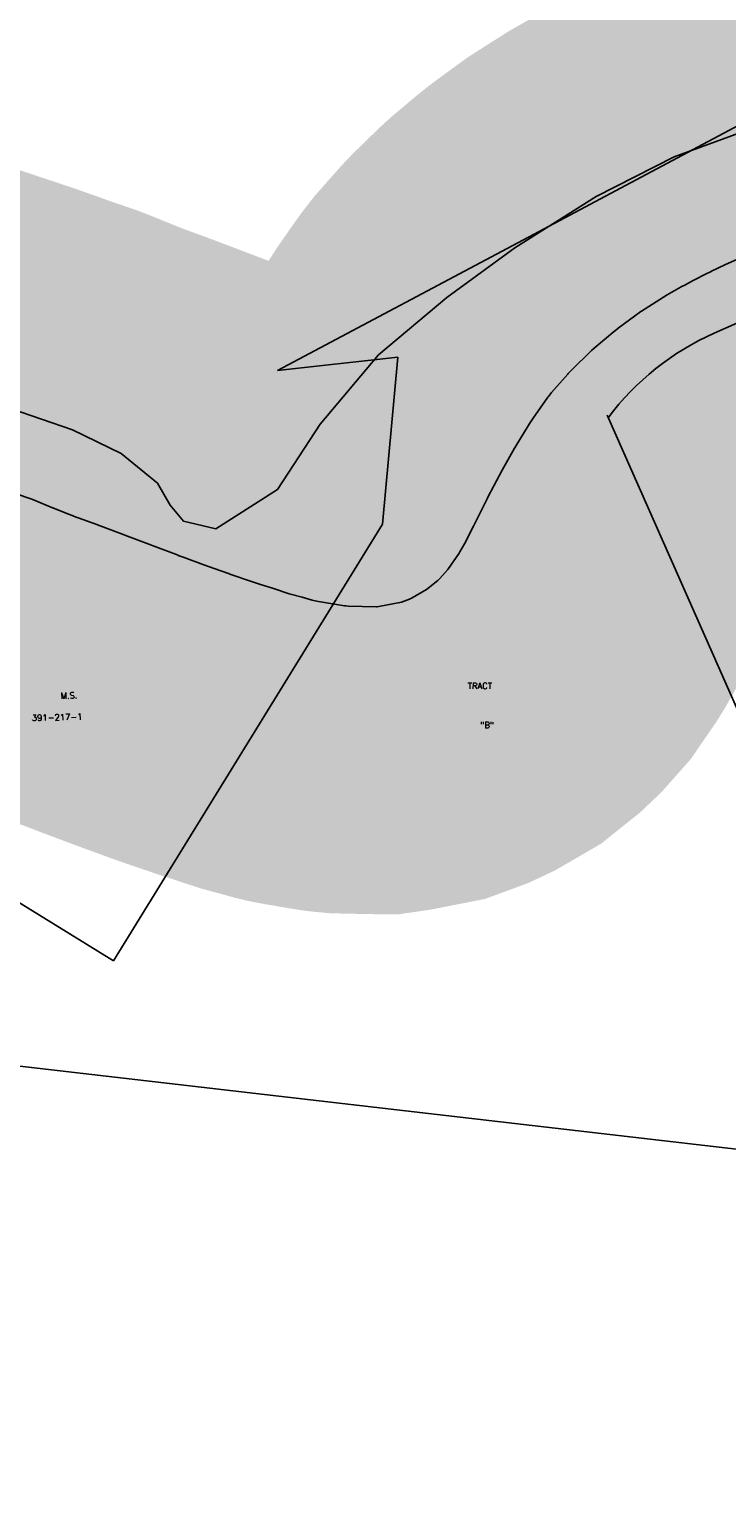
# Model space of a CAD drawing. Header units: feet. Extents: x 18803 to 104580, y -6601 to 116448.
# Tile 92 of 102: x 83068 to 84200, y 83932 to 86334. Entities that reach past the tile are written whole.
import ezdxf

# ---------------------------------------------------------------- set-up
doc = ezdxf.new("R2010")
doc.units = ezdxf.units.FT
doc.header["$LTSCALE"] = 100
doc.header["$MEASUREMENT"] = 0
for name, color, linetype in [('ELPC BOLD TITLE SHEET', 3, 'Continuous'), ('ELPC-XIST', 6, 'Continuous'), ('ELRP', 253, 'Continuous'), ('ETRP', 1, 'Continuous'), ('SL-VICINITY MAP', 2, 'Continuous')]:
    doc.layers.add(name, color=color, linetype=linetype)
doc.styles.add('L100', font='simplex.shx', dxfattribs={"height": 10})

msp = doc.modelspace()

# ---------------------------------------------------------------- linework, layer by layer
at = {"layer": 'ELPC BOLD TITLE SHEET', "const_width": 1000}
msp.add_lwpolyline([(84713.8041339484, 86126.24176679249), (84686.55731880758, 86128.32952507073), (84662.77605546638, 86129.90735340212), (84662.45360870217, 86129.93106598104), (84652.73375975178, 86130.71582596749), (84650.84431828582, 86130.79051366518), (84649.04280683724, 86130.78808926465), (84623.90170991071, 86129.67388778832), (84595.76988423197, 86127.55086298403), (84592.89418565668, 86127.11553305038), (84590.13553396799, 86126.55286737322), (84569.1319089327, 86121.14156634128), (84534.47744776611, 86108.95579726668), (84533.31370323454, 86108.51689472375), (84532.77831902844, 86108.26705228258), (84486.12767584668, 86085.88576158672), (84486.11010267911, 86085.87730691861), (84486.09257259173, 86085.868888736), (84476.12887415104, 86081.07071405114), (84475.93849913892, 86080.97809652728), (84434.09203528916, 86060.41232181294), (84433.8327088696, 86060.2866352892), (84417.55965241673, 86052.50959456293), (84384.38515131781, 86036.94018209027), (84384.05753698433, 86036.78911642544), (84358.6353707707, 86025.27415406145), (84342.67860412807, 86018.322804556), (84310.09164849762, 86003.71732627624), (84301.06335048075, 85999.5920913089), (84300.61607129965, 85999.3826770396), (84281.81722987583, 85990.36733458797), (84281.64556066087, 85990.2857586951), (84254.77036397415, 85977.63209477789), (84254.57739345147, 85977.54215965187), (84226.94422318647, 85964.79498124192), (84223.2230620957, 85963.05772828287), (84197.78612590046, 85951.41302526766), (84176.22103658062, 85941.24803315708), (84175.82642722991, 85941.05827768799), (84166.42593956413, 85936.44784667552), (84147.61581870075, 85926.78506554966), (84134.24631677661, 85919.53506057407), (84133.68573543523, 85919.23951016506), (84127.8116371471, 85916.22996899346), (84126.76159594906, 85915.66226330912), (84104.0718045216, 85902.73747948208), (84062.26665191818, 85876.14881060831), (84061.56306491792, 85875.68606291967), (84061.51413212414, 85875.6503194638), (84024.46015100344, 85848.52132567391), (84020.0274304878, 85845.10975250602), (84019.17542338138, 85844.42496093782), (83985.70563711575, 85816.34236092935), (83981.07911285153, 85812.16717759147), (83980.32778942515, 85811.4616249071), (83949.71049897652, 85781.54480128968), (83943.24879053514, 85774.81856208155), (83942.487734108, 85773.9917095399), (83916.09759278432, 85744.06173728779), (83911.10870921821, 85737.66899987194), (83910.24320021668, 85736.4965984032), (83886.53867105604, 85702.52029811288), (83883.04127901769, 85697.13496101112), (83882.75441403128, 85696.68390490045), (83860.40531675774, 85660.79331985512), (83856.43951751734, 85654.03718046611), (83856.1759985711, 85653.57823127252), (83836.18361098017, 85617.97303588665), (83836.10089759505, 85617.82463583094), (83835.90394116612, 85617.46863515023), (83817.423306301, 85583.00085439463), (83817.00493431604, 85582.1862189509), (83811.72082490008, 85571.43256646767), (83811.67138066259, 85571.33247883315), (83798.12527320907, 85544.05730482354), (83789.22639367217, 85526.65913954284), (83774.51519382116, 85497.67147168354), (83767.07295451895, 85484.64863182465), (83765.85986457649, 85482.71432605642), (83747.64086770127, 85456.14606127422), (83734.58294154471, 85441.39159017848), (83731.20820433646, 85438.17691361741), (83713.1812226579, 85423.71906700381), (83689.54641479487, 85410.00632416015), (83685.13696985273, 85407.93299675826), (83672.43497194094, 85403.24306643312), (83635.47920456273, 85395.95791756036), (83632.73000342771, 85395.5566416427), (83632.04246849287, 85395.56208779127), (83585.7693733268, 85396.49717178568), (83581.78667461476, 85396.85293235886), (83579.77241223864, 85397.11279204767), (83537.72832083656, 85404.22823707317), (83529.34214625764, 85405.83253957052), (83527.3445131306, 85406.30081375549), (83510.74642167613, 85410.92028588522), (83492.2393330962, 85415.89950119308), (83492.16299431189, 85415.92015236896), (83489.91735820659, 85416.53095959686), (83464.22891976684, 85425.00181941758), (83464.21146978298, 85425.00755503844), (83464.19403018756, 85425.01329961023), (83441.84521009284, 85432.3511684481), (83428.57985004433, 85436.79582938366), (83428.45626541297, 85436.83755422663), (83393.27479119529, 85448.80584202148), (83393.2431710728, 85448.81666225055), (83393.21156071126, 85448.82743687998), (83391.560434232, 85449.39363226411), (83391.31359511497, 85449.47955961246), (83367.90614294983, 85457.75117761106), (83351.36022562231, 85463.75898862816), (83351.24430023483, 85463.80137364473), (83319.44015836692, 85475.51010790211), (83319.43359090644, 85475.51252870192), (83319.42663389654, 85475.51509099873), (83309.47603629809, 85479.1844078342), (83309.31077457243, 85479.24595244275), (83268.98222475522, 85494.41229284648), (83265.9571006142, 85495.56063780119), (83222.81851961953, 85512.08659799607), (83222.81101661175, 85512.0894711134), (83221.91818749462, 85512.43121710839), (83178.65711901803, 85528.73722572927), (83177.57084819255, 85529.13594864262), (83177.5343252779, 85529.14932569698), (83139.3654543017, 85543.09902389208), (83138.60087558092, 85543.3916102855), (83131.37665224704, 85546.28178604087), (83131.34943539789, 85546.29272545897), (83131.32221496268, 85546.30363257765), (83105.6023788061, 85556.6573685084), (83105.53452478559, 85556.68478470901), (83084.88397859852, 85565.0593932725), (83084.68564359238, 85565.13899082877), (83071.50783770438, 85570.37231038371), (83044.66527272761, 85579.57364609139), (83044.5846527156, 85579.60141306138), (83037.99025062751, 85581.88339530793), (83037.79610551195, 85581.94981161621), (83031.30615032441, 85584.14441090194), (83030.59429949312, 85584.3955302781), (83009.73753549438, 85592.06080338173), (82992.56021046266, 85598.05652905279), (82992.53267689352, 85598.06620035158), (82992.50518205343, 85598.0757975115), (82981.42567060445, 85601.967597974), (82950.1578530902, 85612.54894412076), (82950.1373617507, 85612.55588717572), (82947.61732896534, 85613.41080195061), (82947.46430620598, 85613.46223658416), (82916.49227120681, 85623.77621654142), (82916.45847248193, 85623.78740105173), (82916.42463264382, 85623.79864632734), (82901.07487490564, 85628.86733458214), (82901.07111543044, 85628.86857691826), (82901.06740274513, 85628.86980320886), (82882.83541286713, 85634.8960889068), (82882.65381578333, 85634.956808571), (82853.96714103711, 85644.65878395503), (82853.87079625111, 85644.69117092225), (82849.56799285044, 85646.12878664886), (82849.47923172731, 85646.15860996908), (82815.16881833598, 85657.7514566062), (82807.45363769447, 85660.29684356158), (82780.45553812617, 85669.41123764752), (82780.39630963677, 85669.43130806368), (82760.89121210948, 85676.06568509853), (82746.31776553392, 85681.12323265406), (82746.31150870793, 85681.12540137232), (82746.30513823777, 85681.1276112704), (82708.5049196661, 85694.22450659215), (82708.37125700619, 85694.27123083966), (82667.83705890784, 85708.56627359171), (82667.82045889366, 85708.57213441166), (82625.20504732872, 85723.63481374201), (82624.96814630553, 85723.71992951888), (82615.55148856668, 85727.15835058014), (82615.47159462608, 85727.18736557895), (82583.14668875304, 85738.86305795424), (82550.90221270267, 85750.25692778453)], dxfattribs=at)
at = {"layer": 'ELPC-XIST'}
msp.add_lwpolyline([(83044.66527272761, 85579.57364609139), (83071.50783770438, 85570.37231038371), (83084.68564359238, 85565.13899082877), (83084.88397859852, 85565.0593932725), (83105.53452478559, 85556.68478470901), (83105.6023788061, 85556.6573685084), (83131.32221496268, 85546.30363257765), (83131.34943539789, 85546.29272545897), (83131.37665224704, 85546.28178604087), (83138.60087558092, 85543.3916102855), (83139.3654543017, 85543.09902389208), (83177.5343252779, 85529.14932569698), (83177.57084819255, 85529.13594864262), (83178.65711901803, 85528.73722572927), (83221.91818749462, 85512.43121710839), (83222.81101661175, 85512.0894711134), (83222.81851961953, 85512.08659799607), (83265.9571006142, 85495.56063780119), (83268.98222475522, 85494.41229284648), (83309.31077457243, 85479.24595244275), (83309.47603629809, 85479.1844078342), (83319.42663389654, 85475.51509099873), (83319.43359090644, 85475.51252870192), (83319.44015836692, 85475.51010790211), (83351.24430023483, 85463.80137364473), (83351.36022562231, 85463.75898862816), (83367.90614294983, 85457.75117761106), (83391.31359511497, 85449.47955961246), (83391.560434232, 85449.39363226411), (83393.21156071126, 85448.82743687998), (83393.2431710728, 85448.81666225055), (83393.27479119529, 85448.80584202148), (83428.45626541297, 85436.83755422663), (83428.57985004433, 85436.79582938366), (83441.84521009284, 85432.3511684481), (83464.19403018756, 85425.01329961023), (83464.21146978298, 85425.00755503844), (83464.22891976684, 85425.00181941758), (83489.91735820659, 85416.53095959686), (83492.16299431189, 85415.92015236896), (83492.2393330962, 85415.89950119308), (83510.74642167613, 85410.92028588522), (83527.3445131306, 85406.30081375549), (83529.34214625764, 85405.83253957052), (83537.72832083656, 85404.22823707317), (83579.77241223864, 85397.11279204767), (83581.78667461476, 85396.85293235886), (83585.7693733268, 85396.49717178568), (83632.04246849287, 85395.56208779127), (83632.73000342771, 85395.5566416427), (83635.47920456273, 85395.95791756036), (83672.43497194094, 85403.24306643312), (83685.13696985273, 85407.93299675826), (83689.54641479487, 85410.00632416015), (83713.1812226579, 85423.71906700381), (83731.20820433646, 85438.17691361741), (83734.58294154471, 85441.39159017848), (83747.64086770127, 85456.14606127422), (83765.85986457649, 85482.71432605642), (83767.07295451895, 85484.64863182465), (83774.51519382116, 85497.67147168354), (83789.22639367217, 85526.65913954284), (83798.12527320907, 85544.05730482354), (83811.67138066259, 85571.33247883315), (83811.72082490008, 85571.43256646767), (83817.00493431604, 85582.1862189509), (83817.423306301, 85583.00085439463), (83835.90394116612, 85617.46863515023), (83836.10089759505, 85617.82463583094), (83836.18361098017, 85617.97303588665), (83856.1759985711, 85653.57823127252), (83856.43951751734, 85654.03718046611), (83860.40531675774, 85660.79331985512), (83882.75441403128, 85696.68390490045), (83883.04127901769, 85697.13496101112), (83886.53867105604, 85702.52029811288), (83910.24320021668, 85736.4965984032), (83911.10870921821, 85737.66899987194), (83916.09759278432, 85744.06173728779), (83942.487734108, 85773.9917095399), (83943.24879053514, 85774.81856208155), (83949.71049897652, 85781.54480128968), (83980.32778942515, 85811.4616249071), (83981.07911285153, 85812.16717759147), (83985.70563711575, 85816.34236092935), (84019.17542338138, 85844.42496093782), (84020.0274304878, 85845.10975250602), (84024.46015100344, 85848.52132567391), (84061.51413212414, 85875.6503194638), (84061.56306491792, 85875.68606291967), (84062.26665191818, 85876.14881060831), (84104.0718045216, 85902.73747948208), (84126.76159594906, 85915.66226330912), (84127.8116371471, 85916.22996899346), (84133.68573543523, 85919.23951016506), (84134.24631677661, 85919.53506057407), (84147.61581870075, 85926.78506554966), (84166.42593956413, 85936.44784667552), (84175.82642722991, 85941.05827768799), (84176.22103658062, 85941.24803315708), (84197.78612590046, 85951.41302526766), (84223.2230620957, 85963.05772828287)], dxfattribs=at)
at = {"layer": 'ELRP'}
for p, q in [((83878.82007029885, 85996.56869071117), (84389.64774582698, 86269.14177433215)), ((84580.15462407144, 86016.99244788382), (84180.70931515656, 85840.551517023)), ((83470.79350930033, 85779.76341397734), (83878.82007029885, 85996.56869071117)), ((83666.18893184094, 85801.31162156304), (83470.79350930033, 85779.76341397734)), ((83641.47240461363, 85529.83445257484), (83666.18893184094, 85801.31162156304)), ((84275.39906242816, 85098.2842288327), (84006.46690393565, 85707.11280119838)), ((83204.19119700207, 84819.78209149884), (83641.47240461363, 85529.83445257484)), ((82520.50457011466, 85240.73927259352), (83204.19119700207, 84819.78209149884)), ((89230.87955297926, 83932.3038042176), (82319.04814332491, 84733.47877675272))]:
    msp.add_line(p, q, dxfattribs=at)
msp.add_arc((84355.44178230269, 85444.97400574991), 432.4499999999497, 113.8317602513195, 143.3884269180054, dxfattribs=at)
at = {"layer": 'SL-VICINITY MAP'}
msp.add_lwpolyline([(83037.23686853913, 85717.81831927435), (83137.81633187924, 85683.18694023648), (83217.12026116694, 85644.9651882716), (83275.67046807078, 85596.5982739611), (83296.69796381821, 85560.81080633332), (83317.97609751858, 85534.87054008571), (83370.6874936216, 85522.51182288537), (83471.0505268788, 85586.31288840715), (83540.05557712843, 85692.31366645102), (83634.78276378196, 85805.25062397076), (83745.80480129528, 85898.73726836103), (83856.42704500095, 85979.09335744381), (83988.68567704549, 86063.04506356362), (84115.52229292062, 86127.2308562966), (84226.68381676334, 86168.22054653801)], dxfattribs=at)

# ---------------------------------------------------------------- texts
at = {"layer": 'ETRP', "style": 'L100'}
for s, rotation, p in [('TRACT', 359.9659269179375, (83780.01322310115, 85261.98226736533)), ('M.S.', 1.449991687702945, (83118.58267896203, 85245.8056802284)), ('391-217-1', 1.449991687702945, (83071.7582306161, 85209.80392774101)), ('"B"', 359.9659269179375, (83800.07716419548, 85198.14070825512))]:
    msp.add_text(s, height=10, rotation=rotation, dxfattribs=at).set_placement(p)

doc.saveas('drawing.dxf')
